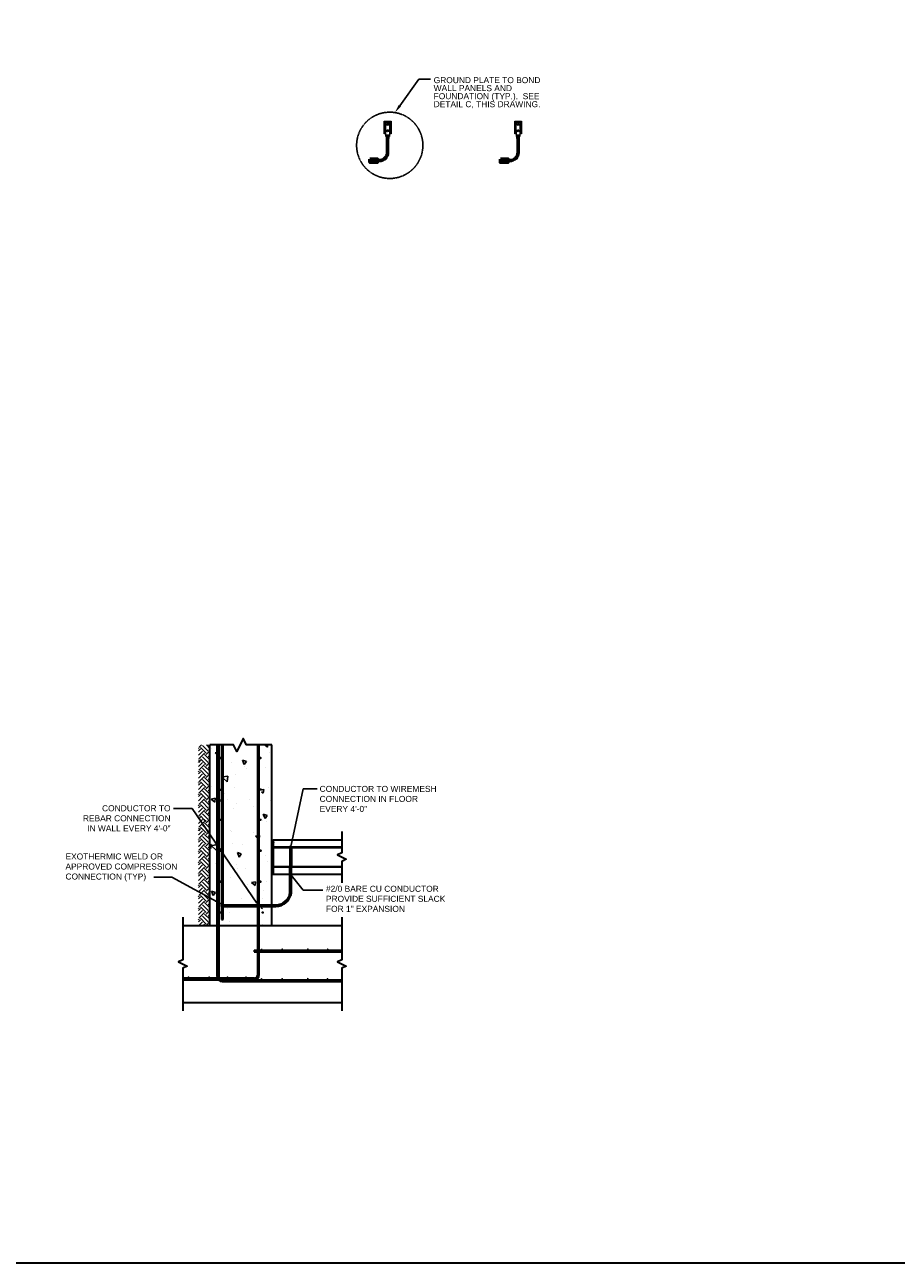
# Model space of a CAD drawing. Header units: inches. Extents: x 302 to 12790, y 497 to 13325.
# Tile 14 of 30: x 3345 to 4651, y 5907 to 7761. Entities that reach past the tile are written whole.
import ezdxf
from ezdxf import colors
from ezdxf.entities.mleader import LeaderData, LeaderLine
from ezdxf.math import Vec2, Vec3

# ---------------------------------------------------------------- set-up
doc = ezdxf.new("R2010")
doc.units = ezdxf.units.IN
doc.header["$MEASUREMENT"] = 0
doc.linetypes.add('DASHED2', pattern=[0.375, 0.25, -0.125])
for name, color, linetype, lineweight in [('E-ANNO-TEXT', 7, 'Continuous', 25), ('E-DETL-JOINT', 253, 'Continuous', 35), ('E-GND-GES', 92, 'Continuous', 60), ('E-LPS-COND', 92, 'Continuous', 60)]:
    doc.layers.add(name, color=color, linetype=linetype, lineweight=lineweight)
doc.layers.add('E-DETL-FINE', color=253, linetype='Continuous')
doc.styles.add('Arial8', font='arial.ttf', dxfattribs={"height": 0.125})
doc.styles.get("Standard").update_dxf_attribs({"font": 'arial.ttf'})
doc.dimstyles.new('3-16to1Dim8', dxfattribs={"dimtxt": 12, "dimasz": 0.0625, "dimexe": 0.0625, "dimexo": 0.0625, "dimgap": 0.03125, "dimtad": 1, "dimdec": 4, "dimlfac": 64, "dimzin": 3, "dimdsep": 46, "dimlunit": 4, "dimtxsty": 'Arial8', "dimcen": 0.09375, "dimclrd": 256, "dimclrt": 256, "dimadec": 0, "dimazin": 1, "dimtfac": 1, "dimtdec": 4, "dimtofl": 0, "dimtmove": 0, "dimatfit": 3, "dimfxl": 1, "dimfrac": 1, "dimtolj": 1, "dimtzin": 0, "dimlwd": -1, "dimarcsym": 0})

# ---------------------------------------------------------------- blocks, each defined once
blk = doc.blocks.new('*X13')
at = {"color": 0}
for p, q in [((420.9, 471.8), (415.3, 477.5)), ((417.6, 468.5), (415.3, 470.8)), ((415.3, 468.3), (415.4, 468.5)), ((421.4, 460.2), (415.4, 466.2)), ((417.6, 466.2), (426.5, 475.1)), ((420.9, 462.9), (429.8, 471.8)), ((424.3, 475.1), (421.1, 478.2)), ((424.3, 477.3), (425.2, 478.2)), ((424.9, 460.2), (433.1, 468.5)), ((435.3, 468.5), (426.5, 477.3)), ((432.5, 460.2), (429.8, 462.9)), ((438.6, 471.8), (432.2, 478.2)), ((439.1, 460.2), (433.1, 466.2)), ((435.3, 466.2), (444.2, 475.1)), ((438.6, 462.9), (447.5, 471.8)), ((441.9, 475.1), (438.8, 478.2)), ((441.9, 477.3), (442.9, 478.2)), ((442.6, 460.2), (450.8, 468.5)), ((453, 468.5), (444.2, 477.3)), ((450.2, 460.2), (447.5, 462.9)), ((456.3, 471.8), (449.8, 478.2)), ((456.8, 460.2), (450.8, 466.2)), ((453, 466.2), (461.8, 475.1)), ((456.3, 462.9), (465.1, 471.8)), ((459.6, 475.1), (456.5, 478.2)), ((459.6, 477.3), (460.6, 478.2)), ((460.2, 460.2), (468.5, 468.5)), ((470.7, 468.5), (461.8, 477.3)), ((467.8, 460.2), (465.1, 462.9)), ((474, 471.8), (467.5, 478.2)), ((474.5, 460.2), (468.5, 466.2)), ((470.7, 466.2), (479.5, 475.1)), ((474, 462.9), (482.8, 471.8)), ((477.3, 475.1), (474.1, 478.2)), ((477.3, 477.3), (478.2, 478.2)), ((477.9, 460.2), (486.1, 468.5)), ((488.3, 468.5), (479.5, 477.3)), ((485.5, 460.2), (482.8, 462.9)), ((491.7, 471.8), (485.2, 478.2)), ((492.1, 460.2), (486.1, 466.2)), ((488.3, 466.2), (497.2, 475.1)), ((491.7, 462.9), (500.5, 471.8)), ((495, 475.1), (491.8, 478.2)), ((495, 477.3), (495.9, 478.2)), ((495.6, 460.2), (503.8, 468.5)), ((506, 468.5), (497.2, 477.3)), ((503.2, 460.2), (500.5, 462.9)), ((509.3, 471.8), (502.9, 478.2)), ((509.8, 460.2), (503.8, 466.2)), ((506, 466.2), (514.9, 475.1)), ((509.3, 462.9), (518.2, 471.8)), ((512.7, 475.1), (509.5, 478.2)), ((512.7, 477.3), (513.6, 478.2)), ((513.3, 460.2), (521.5, 468.5)), ((523.7, 468.5), (514.9, 477.3)), ((520.9, 460.2), (518.2, 462.9)), ((527, 471.8), (520.5, 478.2)), ((527.5, 460.2), (521.5, 466.2)), ((523.7, 466.2), (531.4, 474)), ((527, 462.9), (531.4, 467.4)), ((530.3, 475.1), (527.2, 478.2)), ((530.3, 477.3), (531.3, 478.2)), ((531.4, 474), (532.5, 475.1)), ((531.4, 467.4), (535.9, 471.8)), ((531.4, 460.7), (539.2, 468.5)), ((541.4, 468.5), (532.5, 477.3)), ((538.5, 460.2), (535.9, 462.9)), ((544.7, 471.8), (538.2, 478.2)), ((545.2, 460.2), (539.2, 466.2)), ((541.4, 466.2), (550.2, 475.1)), ((544.7, 462.9), (553.5, 471.8)), ((548, 475.1), (544.9, 478.2)), ((548, 477.3), (549, 478.2)), ((548.6, 460.2), (556.8, 468.5)), ((559.1, 468.5), (550.2, 477.3)), ((556.2, 460.2), (553.5, 462.9)), ((562.4, 471.8), (555.9, 478.2)), ((562.9, 460.2), (556.8, 466.2)), ((559.1, 466.2), (567.9, 475.1)), ((562.4, 462.9), (571.2, 471.8)), ((565.7, 475.1), (562.5, 478.2)), ((565.7, 477.3), (566.6, 478.2)), ((566.3, 460.2), (574.5, 468.5)), ((576.7, 468.5), (567.9, 477.3)), ((573.9, 460.2), (571.2, 462.9)), ((579.4, 472.4), (573.6, 478.2)), ((579.4, 461.3), (574.5, 466.2)), ((576.7, 466.2), (579.4, 469)), ((579.4, 469), (585.6, 475.1)), ((580, 471.8), (579.4, 472.4)), ((580, 462.9), (588.9, 471.8)), ((583.4, 475.1), (580.2, 478.2)), ((583.4, 477.3), (584.3, 478.2)), ((584, 460.2), (592.2, 468.5)), ((594.4, 468.5), (585.6, 477.3)), ((591.6, 460.2), (588.9, 462.9)), ((597.7, 471.8), (591.3, 478.2)), ((598.2, 460.2), (592.2, 466.2)), ((594.4, 466.2), (603.3, 475.1)), ((597.7, 462.9), (606.6, 471.8)), ((601, 475.1), (597.9, 478.2)), ((601, 477.3), (602, 478.2)), ((601.7, 460.2), (609.9, 468.5)), ((612.1, 468.5), (603.3, 477.3)), ((609.3, 460.2), (606.6, 462.9)), ((615.4, 471.8), (608.9, 478.2)), ((615.9, 460.2), (609.9, 466.2)), ((612.1, 466.2), (620.9, 475.1)), ((615.4, 462.9), (624.2, 471.8)), ((618.7, 475.1), (615.6, 478.2)), ((618.7, 477.3), (619.7, 478.2)), ((619.3, 460.2), (627.6, 468.5)), ((629.8, 468.5), (620.9, 477.3)), ((626.9, 460.2), (624.2, 462.9)), ((633.1, 471.8), (626.6, 478.2)), ((633.6, 460.2), (627.6, 466.2)), ((629.8, 466.2), (638.6, 475.1)), ((633.1, 462.9), (641.9, 471.8)), ((636.4, 475.1), (633.2, 478.2)), ((636.4, 477.3), (637.3, 478.2)), ((637, 460.2), (645.2, 468.5)), ((647.4, 468.5), (638.6, 477.3)), ((644.6, 460.2), (641.9, 462.9)), ((650.8, 471.8), (644.3, 478.2)), ((651.2, 460.2), (645.2, 466.2)), ((647.4, 466.2), (656.3, 475.1)), ((650.8, 462.9), (659.6, 471.8)), ((654.1, 475.1), (650.9, 478.2)), ((654.1, 477.3), (655, 478.2)), ((654.7, 460.2), (662.9, 468.5)), ((665.1, 468.5), (656.3, 477.3)), ((662.3, 460.2), (659.6, 462.9)), ((668.4, 471.8), (662, 478.2)), ((668.9, 460.2), (662.9, 466.2)), ((665.1, 466.2), (674, 475.1)), ((668.4, 462.9), (677.3, 471.8)), ((671.8, 475.1), (668.6, 478.2)), ((671.8, 477.3), (672.7, 478.2)), ((672.4, 460.2), (680.6, 468.5)), ((682.8, 468.5), (674, 477.3)), ((680, 460.2), (677.3, 462.9)), ((686.1, 471.8), (679.6, 478.2)), ((686.6, 460.2), (680.6, 466.2)), ((682.8, 466.2), (691.6, 475.1)), ((686.1, 462.9), (695, 471.8)), ((689.4, 475.1), (686.3, 478.2)), ((689.4, 477.3), (690.4, 478.2)), ((690.1, 460.2), (695.6, 465.8)), ((695.6, 473.3), (691.6, 477.3)), ((695.6, 462.3), (695, 462.9)), ((531, 460.2), (531.4, 460.7)), ((580.5, 460.2), (579.4, 461.3))]:
    blk.add_line(p, q, dxfattribs=at)
blk = doc.blocks.new('*X17')
at = {"color": 0}
for p, q in [((426.9, -46.2), (434.7, -38.1)), ((430.4, -37.7), (431.6, -36.2)), ((430.4, -37.7), (436.3, -38.2)), ((435.8, -47.6), (434.7, -38.1)), ((436.3, -38.2), (436, -36.2)), ((457.7, -37), (457.7, -37)), ((492.3, -36.5), (492.3, -36.5)), ((502.1, -43.9), (506.9, -38.2)), ((508.1, -44.4), (506.9, -38.2)), ((586, -38.2), (586, -38.2)), ((354.4, -51.6), (354.4, -51.6)), ((357.1, -41.3), (364.1, -38.6)), ((357.1, -41.3), (362.1, -44.6)), ((362.1, -44.6), (364.1, -38.6)), ((375.6, -56.6), (375.6, -56.6)), ((406.4, -44.1), (406.4, -44.1)), ((425.3, -51.9), (425.3, -51.9)), ((426.9, -46.2), (435.8, -47.6)), ((434, -46.5), (434, -46.5)), ((463.2, -47), (463.2, -47)), ((500.8, -49.3), (507.8, -46.6)), ((500.8, -49.3), (505.1, -52.2)), ((502.1, -43.9), (508.1, -44.4)), ((506, -52.2), (507.8, -46.6)), ((526.4, -38.6), (526.4, -38.6)), ((533.6, -62.8), (539.9, -56.2)), ((542.5, -64.1), (541.6, -56.2)), ((559, -56.4), (559, -56.4)), ((573.8, -50.2), (578.6, -44.5)), ((573.8, -50.2), (579.8, -50.7)), ((574.6, -48.5), (574.6, -48.5)), ((579.8, -50.7), (578.6, -44.5)), ((317.3, -66.6), (317.3, -66.6)), ((331.5, -66.6), (331.5, -66.6)), ((337.1, -63.5), (337.1, -63.5)), ((384.9, -68.9), (384.9, -68.9)), ((438.2, -71.1), (438.2, -71.1)), ((456.5, -70.3), (456.5, -70.3)), ((457.9, -68.5), (457.9, -68.5)), ((491.6, -73.4), (491.6, -73.4)), ((507, -63.9), (507, -63.9)), ((516.2, -58.5), (516.2, -58.5)), ((525.1, -74.8), (525.1, -74.8)), ((533.6, -62.8), (542.5, -64.1)), ((545, -75.6), (545, -75.6)), ((563, -69.8), (563, -69.8)), ((341.3, -88.5), (341.3, -88.5)), ((353.2, -84.9), (353.2, -84.9)), ((374, -94.7), (374, -94.7)), ((399, -91.4), (399, -91.4)), ((399.6, -78.5), (399.6, -78.5)), ((405.2, -77.4), (405.2, -77.4)), ((416.8, -81.5), (423.8, -78.9)), ((416.8, -81.5), (421.8, -84.9)), ((421.8, -84.9), (423.8, -78.9)), ((436.9, -86.4), (436.9, -86.4)), ((500, -78.1), (500, -78.1)), ((554.4, -93.5), (554.4, -93.5)), ((557.7, -89.7), (557.7, -89.7)), ((560.5, -89.6), (567.5, -86.9)), ((560.5, -89.6), (565.5, -92.9)), ((565.5, -92.9), (567.5, -86.9)), ((310.8, -103), (310.8, -103)), ((336.9, -112.2), (339.8, -111.1)), ((339.4, -112.2), (339.8, -111.1)), ((372.5, -106.6), (377.3, -100.9)), ((372.5, -106.6), (378.5, -107.1)), ((378.5, -107.1), (377.3, -100.9)), ((404, -110.7), (404, -110.7)), ((444.2, -112.9), (449.1, -107.1)), ((444.2, -112.9), (450.2, -113.4)), ((450.2, -113.4), (449.1, -107.1)), ((455.3, -103.6), (455.3, -103.6)), ((496.1, -103.5), (496.1, -103.5)), ((505.8, -97.2), (505.8, -97.2)), ((536.6, -109.2), (536.6, -109.2)), ((312, -117.7), (312, -117.7)), ((333.1, -131.2), (333.1, -131.2)), ((336.3, -116.2), (337.8, -117.1)), ((337.8, -117.1), (338.1, -116.2)), ((352, -118.2), (352, -118.2)), ((365.4, -120), (365.4, -120)), ((372.7, -130.8), (372.7, -130.8)), ((379.5, -123.5), (379.5, -123.5)), ((410.6, -125.8), (410.6, -125.8)), ((418.8, -122.2), (418.8, -122.2)), ((472.2, -124.5), (472.2, -124.5)), ((473.7, -117.5), (473.7, -117.5)), ((476.5, -121.8), (483.5, -119.1)), ((476.5, -121.8), (481.5, -125.2)), ((481.5, -125.2), (483.5, -119.1)), ((504.6, -130.5), (504.6, -130.5)), ((516, -119.1), (518.4, -116.2)), ((516, -119.1), (521.9, -119.7)), ((521.9, -119.7), (521.3, -116.2)), ((525.5, -126.7), (525.5, -126.7)), ((556.5, -123), (556.5, -123)), ((578.9, -129), (578.9, -129)), ((587.7, -125.4), (590.9, -121.6)), ((587.7, -125.4), (590.9, -125.7))]:
    blk.add_line(p, q, dxfattribs=at)
blk = doc.blocks.new('*X14')
at = {"color": 0}
for p, q in [((1021.4, 438), (1025.2, 441.9)), ((1021.4, 439.8), (1023.5, 441.9)), ((1021.4, 441.6), (1021.7, 441.9)), ((1021.4, 436.2), (1025.4, 440.2)), ((1021.4, 434.5), (1025.4, 438.5)), ((1021.4, 432.7), (1025.4, 436.7)), ((1021.4, 430.9), (1025.4, 434.9)), ((1021.4, 429.2), (1025.4, 433.2)), ((1021.4, 427.4), (1025.4, 431.4)), ((1021.4, 425.6), (1025.4, 429.6)), ((1021.4, 423.9), (1025.4, 427.9)), ((1021.4, 422.1), (1025.4, 426.1)), ((1021.4, 420.3), (1025.4, 424.3)), ((1021.4, 418.6), (1025.4, 422.6)), ((1021.4, 416.8), (1025.4, 420.8)), ((1021.4, 415), (1025.4, 419)), ((1021.4, 413.3), (1025.4, 417.3)), ((1021.4, 411.5), (1025.4, 415.5)), ((1021.4, 409.7), (1025.4, 413.7)), ((1021.4, 408), (1025.4, 412)), ((1021.4, 406.2), (1025.4, 410.2)), ((1021.4, 404.4), (1025.4, 408.4)), ((1021.4, 402.7), (1025.4, 406.7)), ((1021.4, 400.9), (1025.4, 404.9)), ((1021.4, 399.1), (1025.4, 403.1)), ((1021.4, 397.4), (1025.4, 401.4)), ((1021.4, 395.6), (1025.4, 399.6)), ((1021.4, 393.8), (1025.4, 397.8)), ((1021.4, 392.1), (1025.4, 396.1)), ((1021.4, 390.3), (1025.4, 394.3)), ((1021.4, 388.5), (1025.4, 392.5)), ((1021.4, 386.8), (1025.4, 390.8)), ((1021.4, 385), (1025.4, 389)), ((1021.4, 383.2), (1025.4, 387.2)), ((1021.4, 381.4), (1025.4, 385.4)), ((1021.4, 379.7), (1025.4, 383.7)), ((1021.4, 377.9), (1025.4, 381.9)), ((1021.4, 376.1), (1025.4, 380.1)), ((1021.4, 374.4), (1025.4, 378.4)), ((1021.4, 372.6), (1025.4, 376.6)), ((1021.4, 370.8), (1025.4, 374.8)), ((1022.2, 369.9), (1025.4, 373.1)), ((1023.9, 369.9), (1025.4, 371.3))]:
    blk.add_line(p, q, dxfattribs=at)
blk = doc.blocks.new('*X15')
at = {"color": 0}
for p, q in [((1021.4, 444.2), (1021.5, 444.2)), ((1021.4, 443.8), (1021.5, 443.8)), ((1021.5, 444.5), (1021.8, 444.5)), ((1021.5, 444), (1021.8, 444)), ((1021.5, 443.5), (1021.8, 443.5)), ((1021.5, 443.2), (1021.5, 443.2)), ((1021.6, 443), (1021.8, 443)), ((1021.7, 445), (1021.8, 445)), ((1021.8, 444.8), (1022, 444.8)), ((1021.8, 444.2), (1022, 444.2)), ((1021.8, 443.8), (1022, 443.8)), ((1021.8, 443.2), (1022, 443.2)), ((1021.8, 442.8), (1022, 442.8)), ((1021.9, 445.2), (1022, 445.2)), ((1022, 445), (1022.2, 445)), ((1022, 444.5), (1022.2, 444.5)), ((1022, 444), (1022.2, 444)), ((1022, 443.5), (1022.2, 443.5)), ((1022, 443), (1022.2, 443)), ((1022, 442.5), (1022.2, 442.5)), ((1022.2, 445.5), (1022.2, 445.5)), ((1022.2, 445.2), (1022.5, 445.2)), ((1022.2, 444.8), (1022.5, 444.8)), ((1022.2, 444.2), (1022.5, 444.2)), ((1022.2, 443.8), (1022.5, 443.8)), ((1022.2, 443.2), (1022.5, 443.2)), ((1022.2, 442.8), (1022.5, 442.8)), ((1022.2, 442.2), (1022.5, 442.2)), ((1022.5, 445.5), (1022.8, 445.5)), ((1022.5, 445), (1022.8, 445)), ((1022.5, 444.5), (1022.8, 444.5)), ((1022.5, 444), (1022.8, 444)), ((1022.5, 443.5), (1022.8, 443.5)), ((1022.5, 443), (1022.8, 443)), ((1022.5, 442.5), (1022.8, 442.5)), ((1022.6, 442), (1022.8, 442)), ((1022.8, 445.8), (1023, 445.8)), ((1022.8, 445.2), (1023, 445.2)), ((1022.8, 444.8), (1023, 444.8)), ((1022.8, 444.2), (1023, 444.2)), ((1022.8, 443.8), (1023, 443.8)), ((1022.8, 443.2), (1023, 443.2)), ((1022.8, 442.8), (1023, 442.8)), ((1022.8, 442.2), (1023, 442.2)), ((1023, 445.5), (1023.2, 445.5)), ((1023, 445), (1023.2, 445)), ((1023, 444.5), (1023.2, 444.5)), ((1023, 444), (1023.2, 444)), ((1023, 443.5), (1023.2, 443.5)), ((1023, 443), (1023.2, 443)), ((1023, 442.5), (1023.2, 442.5)), ((1023, 442), (1023.2, 442)), ((1023.2, 445.8), (1023.5, 445.8)), ((1023.2, 445.2), (1023.5, 445.2)), ((1023.2, 444.8), (1023.5, 444.8)), ((1023.2, 444.2), (1023.5, 444.2)), ((1023.2, 443.8), (1023.5, 443.8)), ((1023.2, 443.2), (1023.5, 443.2)), ((1023.2, 442.8), (1023.5, 442.8)), ((1023.2, 442.2), (1023.5, 442.2)), ((1023.5, 445.5), (1023.8, 445.5)), ((1023.5, 445), (1023.8, 445)), ((1023.5, 444.5), (1023.8, 444.5)), ((1023.5, 444), (1023.8, 444)), ((1023.5, 443.5), (1023.8, 443.5)), ((1023.5, 443), (1023.8, 443)), ((1023.5, 442.5), (1023.8, 442.5)), ((1023.5, 442), (1023.8, 442)), ((1023.8, 445.8), (1024, 445.8)), ((1023.8, 445.2), (1024, 445.2)), ((1023.8, 444.8), (1024, 444.8)), ((1023.8, 444.2), (1024, 444.2)), ((1023.8, 443.8), (1024, 443.8)), ((1023.8, 443.2), (1024, 443.2)), ((1023.8, 442.8), (1024, 442.8)), ((1023.8, 442.2), (1024, 442.2)), ((1024, 445.5), (1024.2, 445.5)), ((1024, 445), (1024.2, 445)), ((1024, 444.5), (1024.2, 444.5)), ((1024, 444), (1024.2, 444)), ((1024, 443.5), (1024.2, 443.5)), ((1024, 443), (1024.2, 443)), ((1024, 442.5), (1024.2, 442.5)), ((1024, 442), (1024.1, 442)), ((1024.2, 445.2), (1024.5, 445.2)), ((1024.2, 444.8), (1024.5, 444.8)), ((1024.2, 444.2), (1024.5, 444.2)), ((1024.2, 443.8), (1024.5, 443.8)), ((1024.2, 443.2), (1024.5, 443.2)), ((1024.2, 442.8), (1024.5, 442.8)), ((1024.2, 442.2), (1024.5, 442.2)), ((1024.5, 445.5), (1024.5, 445.5)), ((1024.5, 445), (1024.8, 445)), ((1024.5, 444.5), (1024.8, 444.5)), ((1024.5, 444), (1024.8, 444)), ((1024.5, 443.5), (1024.8, 443.5)), ((1024.5, 443), (1024.8, 443)), ((1024.5, 442.5), (1024.8, 442.5)), ((1024.8, 445.2), (1024.8, 445.2)), ((1024.8, 444.8), (1025, 444.8)), ((1024.8, 444.2), (1025, 444.2)), ((1024.8, 443.8), (1025, 443.8)), ((1024.8, 443.2), (1025, 443.2)), ((1024.8, 442.8), (1025, 442.8)), ((1025, 445), (1025, 445)), ((1025, 444.5), (1025.2, 444.5)), ((1025, 444), (1025.2, 444)), ((1025, 443.5), (1025.2, 443.5)), ((1025, 443), (1025.2, 443)), ((1025.2, 444.2), (1025.3, 444.2)), ((1025.2, 443.8), (1025.4, 443.8)), ((1025.2, 443.2), (1025.3, 443.2))]:
    blk.add_line(p, q, dxfattribs=at)
blk = doc.blocks.new('*X16')
at = {"color": 0}
for p, q in [((1021.40625, 449.6875), (1021.40625, 449.6875)), ((1021.40625, 449.0625), (1021.40625, 449.0625)), ((1021.40625, 448.4375), (1021.40625, 448.4375)), ((1021.40625, 447.8125), (1021.40625, 447.8125)), ((1021.40625, 447.1875), (1021.40625, 447.1875)), ((1021.40625, 446.5625), (1021.40625, 446.5625)), ((1021.40625, 445.9375), (1021.40625, 445.9375)), ((1021.40625, 445.3125), (1021.40625, 445.3125)), ((1021.40625, 444.6875), (1021.40625, 444.6875)), ((1021.5625, 449.375), (1021.5625, 449.375)), ((1021.5625, 448.75), (1021.5625, 448.75)), ((1021.5625, 448.125), (1021.5625, 448.125)), ((1021.5625, 447.5), (1021.5625, 447.5)), ((1021.5625, 446.875), (1021.5625, 446.875)), ((1021.5625, 446.25), (1021.5625, 446.25)), ((1021.5625, 445.625), (1021.5625, 445.625)), ((1021.5625, 445), (1021.5625, 445)), ((1021.71875, 449.6875), (1021.71875, 449.6875)), ((1021.71875, 449.0625), (1021.71875, 449.0625)), ((1021.71875, 448.4375), (1021.71875, 448.4375)), ((1021.71875, 447.8125), (1021.71875, 447.8125)), ((1021.71875, 447.1875), (1021.71875, 447.1875)), ((1021.71875, 446.5625), (1021.71875, 446.5625)), ((1021.71875, 445.9375), (1021.71875, 445.9375)), ((1021.71875, 445.3125), (1021.71875, 445.3125)), ((1021.875, 449.375), (1021.875, 449.375)), ((1021.875, 448.75), (1021.875, 448.75)), ((1021.875, 448.125), (1021.875, 448.125)), ((1021.875, 447.5), (1021.875, 447.5)), ((1021.875, 446.875), (1021.875, 446.875)), ((1021.875, 446.25), (1021.875, 446.25)), ((1021.875, 445.625), (1021.875, 445.625)), ((1022.03125, 449.0625), (1022.03125, 449.0625)), ((1022.03125, 448.4375), (1022.03125, 448.4375)), ((1022.03125, 447.8125), (1022.03125, 447.8125)), ((1022.03125, 447.1875), (1022.03125, 447.1875)), ((1022.03125, 446.5625), (1022.03125, 446.5625)), ((1022.03125, 445.9375), (1022.03125, 445.9375)), ((1022.1875, 449.375), (1022.1875, 449.375)), ((1022.1875, 448.75), (1022.1875, 448.75)), ((1022.1875, 448.125), (1022.1875, 448.125)), ((1022.1875, 447.5), (1022.1875, 447.5)), ((1022.1875, 446.875), (1022.1875, 446.875)), ((1022.1875, 446.25), (1022.1875, 446.25)), ((1022.1875, 445.625), (1022.1875, 445.625)), ((1022.34375, 449.0625), (1022.34375, 449.0625)), ((1022.34375, 448.4375), (1022.34375, 448.4375)), ((1022.34375, 447.8125), (1022.34375, 447.8125)), ((1022.34375, 447.1875), (1022.34375, 447.1875)), ((1022.34375, 446.5625), (1022.34375, 446.5625)), ((1022.34375, 445.9375), (1022.34375, 445.9375)), ((1022.5, 449.375), (1022.5, 449.375)), ((1022.5, 448.75), (1022.5, 448.75)), ((1022.5, 448.125), (1022.5, 448.125)), ((1022.5, 447.5), (1022.5, 447.5)), ((1022.5, 446.875), (1022.5, 446.875)), ((1022.5, 446.25), (1022.5, 446.25)), ((1022.65625, 449.0625), (1022.65625, 449.0625)), ((1022.65625, 448.4375), (1022.65625, 448.4375)), ((1022.65625, 447.8125), (1022.65625, 447.8125)), ((1022.65625, 447.1875), (1022.65625, 447.1875)), ((1022.65625, 446.5625), (1022.65625, 446.5625)), ((1022.65625, 445.9375), (1022.65625, 445.9375)), ((1022.8125, 449.375), (1022.8125, 449.375)), ((1022.8125, 448.75), (1022.8125, 448.75)), ((1022.8125, 448.125), (1022.8125, 448.125)), ((1022.8125, 447.5), (1022.8125, 447.5)), ((1022.8125, 446.875), (1022.8125, 446.875)), ((1022.8125, 446.25), (1022.8125, 446.25)), ((1022.96875, 449.0625), (1022.96875, 449.0625)), ((1022.96875, 448.4375), (1022.96875, 448.4375)), ((1022.96875, 447.8125), (1022.96875, 447.8125)), ((1022.96875, 447.1875), (1022.96875, 447.1875)), ((1022.96875, 446.5625), (1022.96875, 446.5625)), ((1022.96875, 445.9375), (1022.96875, 445.9375)), ((1023.125, 449.375), (1023.125, 449.375)), ((1023.125, 448.75), (1023.125, 448.75)), ((1023.125, 448.125), (1023.125, 448.125)), ((1023.125, 447.5), (1023.125, 447.5)), ((1023.125, 446.875), (1023.125, 446.875)), ((1023.125, 446.25), (1023.125, 446.25)), ((1023.28125, 449.0625), (1023.28125, 449.0625)), ((1023.28125, 448.4375), (1023.28125, 448.4375)), ((1023.28125, 447.8125), (1023.28125, 447.8125)), ((1023.28125, 447.1875), (1023.28125, 447.1875)), ((1023.28125, 446.5625), (1023.28125, 446.5625)), ((1023.28125, 445.9375), (1023.28125, 445.9375)), ((1023.4375, 448.75), (1023.4375, 448.75)), ((1023.4375, 448.125), (1023.4375, 448.125)), ((1023.4375, 447.5), (1023.4375, 447.5)), ((1023.4375, 446.875), (1023.4375, 446.875)), ((1023.4375, 446.25), (1023.4375, 446.25)), ((1023.59375, 449.0625), (1023.59375, 449.0625)), ((1023.59375, 448.4375), (1023.59375, 448.4375)), ((1023.59375, 447.8125), (1023.59375, 447.8125)), ((1023.59375, 447.1875), (1023.59375, 447.1875)), ((1023.59375, 446.5625), (1023.59375, 446.5625)), ((1023.59375, 445.9375), (1023.59375, 445.9375)), ((1023.75, 449.375), (1023.75, 449.375)), ((1023.75, 448.75), (1023.75, 448.75)), ((1023.75, 448.125), (1023.75, 448.125)), ((1023.75, 447.5), (1023.75, 447.5)), ((1023.75, 446.875), (1023.75, 446.875)), ((1023.75, 446.25), (1023.75, 446.25)), ((1023.90625, 449.0625), (1023.90625, 449.0625)), ((1023.90625, 448.4375), (1023.90625, 448.4375)), ((1023.90625, 447.8125), (1023.90625, 447.8125)), ((1023.90625, 447.1875), (1023.90625, 447.1875)), ((1023.90625, 446.5625), (1023.90625, 446.5625)), ((1023.90625, 445.9375), (1023.90625, 445.9375)), ((1024.0625, 449.375), (1024.0625, 449.375)), ((1024.0625, 448.75), (1024.0625, 448.75)), ((1024.0625, 448.125), (1024.0625, 448.125)), ((1024.0625, 447.5), (1024.0625, 447.5)), ((1024.0625, 446.875), (1024.0625, 446.875)), ((1024.0625, 446.25), (1024.0625, 446.25)), ((1024.21875, 449.0625), (1024.21875, 449.0625)), ((1024.21875, 448.4375), (1024.21875, 448.4375)), ((1024.21875, 447.8125), (1024.21875, 447.8125)), ((1024.21875, 447.1875), (1024.21875, 447.1875)), ((1024.21875, 446.5625), (1024.21875, 446.5625)), ((1024.21875, 445.9375), (1024.21875, 445.9375)), ((1024.375, 449.375), (1024.375, 449.375)), ((1024.375, 448.75), (1024.375, 448.75)), ((1024.375, 448.125), (1024.375, 448.125)), ((1024.375, 447.5), (1024.375, 447.5)), ((1024.375, 446.875), (1024.375, 446.875)), ((1024.375, 446.25), (1024.375, 446.25)), ((1024.375, 445.625), (1024.375, 445.625)), ((1024.53125, 449.0625), (1024.53125, 449.0625)), ((1024.53125, 448.4375), (1024.53125, 448.4375)), ((1024.53125, 447.8125), (1024.53125, 447.8125)), ((1024.53125, 447.1875), (1024.53125, 447.1875)), ((1024.53125, 446.5625), (1024.53125, 446.5625)), ((1024.53125, 445.9375), (1024.53125, 445.9375)), ((1024.6875, 449.375), (1024.6875, 449.375)), ((1024.6875, 448.75), (1024.6875, 448.75)), ((1024.6875, 448.125), (1024.6875, 448.125)), ((1024.6875, 447.5), (1024.6875, 447.5)), ((1024.6875, 446.875), (1024.6875, 446.875)), ((1024.6875, 446.25), (1024.6875, 446.25)), ((1024.6875, 445.625), (1024.6875, 445.625)), ((1024.84375, 449.0625), (1024.84375, 449.0625)), ((1024.84375, 448.4375), (1024.84375, 448.4375)), ((1024.84375, 447.8125), (1024.84375, 447.8125)), ((1024.84375, 447.1875), (1024.84375, 447.1875)), ((1024.84375, 446.5625), (1024.84375, 446.5625)), ((1024.84375, 445.9375), (1024.84375, 445.9375)), ((1024.84375, 445.3125), (1024.84375, 445.3125)), ((1025, 449.375), (1025, 449.375)), ((1025, 448.75), (1025, 448.75)), ((1025, 448.125), (1025, 448.125)), ((1025, 447.5), (1025, 447.5)), ((1025, 446.875), (1025, 446.875)), ((1025, 446.25), (1025, 446.25)), ((1025, 445.625), (1025, 445.625)), ((1025.15625, 449.6875), (1025.15625, 449.6875)), ((1025.15625, 449.0625), (1025.15625, 449.0625)), ((1025.15625, 448.4375), (1025.15625, 448.4375)), ((1025.15625, 447.8125), (1025.15625, 447.8125)), ((1025.15625, 447.1875), (1025.15625, 447.1875)), ((1025.15625, 446.5625), (1025.15625, 446.5625)), ((1025.15625, 445.9375), (1025.15625, 445.9375)), ((1025.15625, 445.3125), (1025.15625, 445.3125)), ((1025.3125, 449.375), (1025.3125, 449.375)), ((1025.3125, 448.75), (1025.3125, 448.75)), ((1025.3125, 448.125), (1025.3125, 448.125)), ((1025.3125, 447.5), (1025.3125, 447.5)), ((1025.3125, 446.875), (1025.3125, 446.875)), ((1025.3125, 446.25), (1025.3125, 446.25)), ((1025.3125, 445.625), (1025.3125, 445.625)), ((1025.3125, 445), (1025.3125, 445))]:
    blk.add_line(p, q, dxfattribs=at)

msp = doc.modelspace()

# ---------------------------------------------------------------- hatches: boundary and pattern name
at = {"layer": 'E-GND-GES', "lineweight": 20}
h = msp.add_hatch(color=8, dxfattribs=at)
h.dxf.hatch_style = 1
h.paths.add_polyline_path([(3891.55103, 7615.00106), (3891.59346, 7598.07927), (3894.09336, 7598.07005), (3894.09336, 7617.02785), (3883.70566, 7617.02785), (3883.70566, 7598.07005), (3886.18458, 7598.07005), (3886.14213, 7615.00106)])
h = msp.add_hatch(color=8, dxfattribs=at)
h.dxf.hatch_style = 1
h.paths.add_polyline_path([(3890.46201, 7612.15172, 1), (3887.33701, 7612.15172, 1)])
h.paths.add_polyline_path([(3890.46201, 7602.67282, 1), (3887.33701, 7602.67282, 1)])
h = msp.add_hatch(color=8, dxfattribs=at)
h.dxf.hatch_style = 1
h.paths.add_polyline_path([(4079.28653, 7598.07005), (4081.76545, 7598.07005), (4081.72299, 7615.00106), (4087.1319, 7615.00106), (4087.17437, 7598.06378), (4089.67423, 7598.07005), (4089.67423, 7617.02785), (4079.28653, 7617.02785)])
h = msp.add_hatch(color=8, dxfattribs=at)
h.dxf.hatch_style = 1
h.paths.add_polyline_path([(4082.91788, 7612.15172, 1), (4086.04288, 7612.15172, 1)])
h.paths.add_polyline_path([(4086.04288, 7602.67282, 1), (4082.91788, 7602.67282, 1)])
at = {"layer": 'E-GND-GES', "lineweight": 30}
h = msp.add_hatch(color=8, dxfattribs=at)
h.dxf.hatch_style = 1
h.paths.add_polyline_path([(3888.89951, 7593.89162), (3887.65347, 7593.89162), (3887.65347, 7591.24768), (3888.89951, 7591.24768)])
h.paths.add_polyline_path([(3890.14555, 7593.89162), (3888.89951, 7593.89162), (3888.89951, 7591.24768), (3890.14555, 7591.24768)])
h = msp.add_hatch(color=8, dxfattribs=at)
h.dxf.hatch_style = 1
h.paths.add_polyline_path([(4084.48038, 7593.89162), (4083.23434, 7593.89162), (4083.23434, 7591.24768), (4084.48038, 7591.24768)])
h.paths.add_polyline_path([(4085.72642, 7593.89162), (4084.48038, 7593.89162), (4084.48038, 7591.24768), (4085.72642, 7591.24768)])
at = {"layer": 'E-GND-GES'}
h = msp.add_hatch(color=256, dxfattribs=at)
h.dxf.hatch_style = 1
h.paths.add_polyline_path([(3873.47824, 7560.29573), (3862.37156, 7560.29573), (3867.9249, 7557.91879), (3873.47824, 7557.91879)])
h.paths.add_polyline_path([(3862.37156, 7560.29573), (3862.37156, 7557.91879), (3867.9249, 7557.91879)], flags=17)
h.paths.add_polyline_path([(3867.9249, 7557.91879), (3862.37156, 7557.91879), (3862.37156, 7555.54186), (3873.47824, 7555.54186)])
h.paths.add_polyline_path([(3873.47824, 7557.8571, -0.0151483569), (3867.9249, 7557.91879), (3873.47824, 7555.54186)])
h = msp.add_hatch(color=256, dxfattribs=at)
h.dxf.hatch_style = 1
h.paths.add_polyline_path([(3873.47824, 7557.91879), (3867.9249, 7557.91879), (3873.47824, 7555.54186)])
h = msp.add_hatch(color=256, dxfattribs=at)
h.dxf.hatch_style = 1
h.paths.add_polyline_path([(4069.05911, 7560.29573), (4057.95243, 7560.29573), (4063.50577, 7557.91879), (4069.05911, 7557.91879)])
h.paths.add_polyline_path([(4057.95243, 7560.29573), (4057.95243, 7557.91879), (4063.50577, 7557.91879)], flags=17)
h.paths.add_polyline_path([(4063.50577, 7557.91879), (4057.95243, 7557.91879), (4057.95243, 7555.54186), (4069.05911, 7555.54186)])
h.paths.add_polyline_path([(4069.05911, 7557.8571, -0.0151483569), (4063.50577, 7557.91879), (4069.05911, 7555.54186)])
h = msp.add_hatch(color=256, dxfattribs=at)
h.dxf.hatch_style = 1
h.paths.add_polyline_path([(4069.05911, 7557.91879), (4063.50577, 7557.91879), (4069.05911, 7555.54186)])

# ---------------------------------------------------------------- linework, layer by layer
at = {"layer": 'E-ANNO-TEXT', "linetype": 'DASHED2'}
msp.add_circle((3892.11766, 7580.81813), 49.63554, dxfattribs=at)
at = {"layer": 'E-DETL-JOINT'}
for p, q in [((3622.70442, 6412.54712), (3622.70442, 6682.89549)), ((3633.62947, 6336.09478), (3633.62947, 6682.89549)), ((3636.2009, 6682.89549), (3636.2009, 6335.34074)), ((3640.14407, 6682.89549), (3640.14407, 6421.50097)), ((3642.7155, 6421.50097), (3642.7155, 6682.89549)), ((3693.7536, 6682.89549), (3693.7536, 6375.72639)), ((3696.32503, 6375.72639), (3696.32503, 6682.89549)), ((3715.27585, 6412.54712), (3715.27585, 6682.89549)), ((3715.27585, 6527.7572), (3715.27585, 6604.90005)), ((3715.27585, 6535.63955), (3717.84728, 6535.63955)), ((3717.84728, 6489.35384), (3717.84728, 6540.78241)), ((3717.84728, 6540.78241), (3820.38666, 6540.78241)), ((3717.84728, 6530.25359), (3820.38666, 6530.25359)), ((3717.84728, 6529.37172), (3820.38666, 6529.37172)), ((3717.84728, 6501.07585), (3820.38666, 6501.07585)), ((3717.84728, 6500.19398), (3820.38666, 6500.19398)), ((3715.27585, 6489.35384), (3820.38666, 6489.35384)), ((3715.27585, 6489.35384), (3717.84728, 6489.35384)), ((3640.14407, 6421.50097), (3642.7155, 6421.50097)), ((3582.07777, 6412.54712), (3820.38666, 6412.54712)), ((3688.82503, 6375.72639), (3820.52834, 6375.72639)), ((3688.82503, 6375.72639), (3688.82503, 6373.12583)), ((3688.82503, 6373.12583), (3820.52834, 6373.12583)), ((3693.7536, 6373.12583), (3693.7536, 6337.94129)), ((3696.32503, 6338.69533), (3696.32503, 6373.12583)), ((3688.82503, 6333.76676), (3582.07777, 6333.76676)), ((3628.02532, 6331.19533), (3582.07777, 6331.19533)), ((3582.07777, 6331.19533), (3635.45097, 6331.19533)), ((3666.63299, 6331.19533), (3640.11496, 6331.19533)), ((3640.11496, 6331.19533), (3820.38666, 6331.19533)), ((3641.12947, 6328.59478), (3820.38666, 6328.59478)), ((3582.07777, 6297.33705), (3820.38666, 6297.33705))]:
    msp.add_line(p, q, dxfattribs=at)
for points in [[(3715.27585, 6682.89549), (3677.39065, 6682.89549), (3672.56922, 6692.53835), (3662.92637, 6673.25264), (3658.10494, 6682.89549), (3622.70442, 6682.89549)], [(3820.38666, 6553.47148), (3820.38666, 6521.4967), (3813.95809, 6518.28241), (3826.81523, 6511.85384), (3820.38666, 6508.63955), (3820.38666, 6476.66477)], [(3582.07777, 6425.2362), (3582.07777, 6361.37066), (3575.64919, 6358.15638), (3588.50634, 6351.7278), (3582.07777, 6348.51352), (3582.07777, 6284.64798)], [(3820.38666, 6425.2362), (3820.38666, 6361.37066), (3813.95809, 6358.15638), (3826.81523, 6351.7278), (3820.38666, 6348.51352), (3820.38666, 6284.64798)]]:
    msp.add_lwpolyline(points, dxfattribs=at)
for points, const_width in [([(3638.19285, 6662.47131, 1), (3638.19285, 6664.39988, 1)], 1.92857), ([(3698.31935, 6662.47131, -1), (3698.31935, 6664.39988, -1)], 1.92857), ([(3638.19376, 6614.82491, 1), (3638.19376, 6616.75348, 1)], 1.92857), ([(3698.63153, 6615.2156, -1), (3698.63153, 6617.14417, -1)], 1.92857), ([(3638.19285, 6569.89988, 1), (3638.19285, 6571.82845, 1)], 1.92857), ([(3698.31935, 6569.89988, -1), (3698.31935, 6571.82845, -1)], 1.92857), ([(3638.19285, 6525.54274, -1), (3638.19285, 6523.61417, -1)], 1.92857), ([(3698.58657, 6525.54274, 1), (3698.58657, 6523.61417, 1)], 1.92857), ([(3637.99746, 6479.25702, -1), (3637.99746, 6477.32845, -1)], 1.92857), ([(3698.39118, 6479.25702, 1), (3698.39118, 6477.32845, 1)], 1.92857), ([(3638.01704, 6432.97131, -1), (3638.01704, 6431.04274, -1)], 1.92857), ([(3701.77585, 6432.97131, 1), (3701.77585, 6431.04274, 1)], 1.92857), ([(3699.52913, 6376.84764, 1), (3700.81485, 6376.84764, 1)], 1.28571), ([(3730.38627, 6376.9779, 1), (3731.67199, 6376.9779, 1)], 1.28571), ([(3768.76448, 6377.24122, 1), (3770.05019, 6377.24122, 1)], 1.28571), ([(3798.5115, 6377.0202, 1), (3799.79721, 6377.0202, 1)], 1.28571), ([(3590.0871, 6335.20788, 1), (3591.37281, 6335.20788, 1)], 1.28571), ([(3620.77981, 6335.21787, 1), (3622.06552, 6335.21787, 1)], 1.28571), ([(3648.41195, 6335.21787, 1), (3649.69766, 6335.21787, 1)], 1.28571), ([(3676.04408, 6335.21787, 1), (3677.3298, 6335.21787, 1)], 1.28571), ([(3699.38746, 6332.55947, 1), (3700.67317, 6332.55947, 1)], 1.28571), ([(3730.2446, 6332.68973, 1), (3731.53031, 6332.68973, 1)], 1.28571), ([(3768.6228, 6332.95304, 1), (3769.90852, 6332.95304, 1)], 1.28571), ([(3798.36982, 6332.73203, 1), (3799.65554, 6332.73203, 1)], 1.28571)]:
    msp.add_lwpolyline(points, format="xyb", close=True, dxfattribs=dict(at, const_width=const_width))
msp.add_circle((3716.56156, 6536.92527), 1.28571, dxfattribs=at)
for centre, radius, start, end in [((3716.56156, 6543.24924), 2.78178, 242.4714433, 297.5285567), ((3641.12947, 6336.09478), 7.5, 180, 270), ((3640.75245, 6335.71776), 4.56714, 175.26480595, 265.26480595), ((3688.82503, 6338.69533), 7.5, 270, 0), ((3689.20205, 6338.31831), 4.56714, 265.26480595, 355.26480595)]:
    msp.add_arc(centre, radius, start, end, dxfattribs=at)
at = {"layer": 'E-GND-GES', "lineweight": 30}
for p, q in [((3886.18991, 7595.94533), (3891.59886, 7595.92899)), ((4081.77078, 7595.94533), (4087.17972, 7595.92899))]:
    msp.add_line(p, q, dxfattribs=at)
at = {"layer": 'E-GND-GES'}
for p, q in [((3888.89951, 7593.89162), (3888.89951, 7569.91879)), ((4084.48038, 7593.89162), (4084.48038, 7569.91879)), ((3867.9249, 7557.91879), (3876.89951, 7557.91879)), ((4063.50577, 7557.91879), (4072.48038, 7557.91879)), ((3743.68698, 6529.93637), (3743.68698, 6501.07585)), ((3743.60485, 6499.79785), (3743.60485, 6461.93236)), ((3721.10485, 6442.06333), (3640.14407, 6442.06333))]:
    msp.add_line(p, q, dxfattribs=at)
at = {"layer": 'E-GND-GES', "lineweight": 30}
for points in [[(302.08558, 13324.8183), (12789.78578, 13324.8183), (12789.78578, 5906.85572), (302.08558, 5906.85572)], [(3887.65347, 7593.89162), (3890.14555, 7593.89162), (3890.14555, 7591.24768), (3887.65347, 7591.24768)], [(4083.23434, 7593.89162), (4085.72642, 7593.89162), (4085.72642, 7591.24768), (4083.23434, 7591.24768)]]:
    msp.add_lwpolyline(points, close=True, dxfattribs=at)
at = {"layer": 'E-GND-GES', "lineweight": 20}
for points in [[(3886.18472, 7598.07005), (3883.70566, 7598.07005), (3883.70566, 7617.02785), (3894.09336, 7617.02785), (3894.09336, 7598.07005), (3891.59346, 7598.07927)], [(4081.76569, 7598.07005), (4079.28653, 7598.07005), (4079.28653, 7617.02785), (4089.67423, 7617.02785), (4089.67423, 7598.07005), (4087.17437, 7598.06378)]]:
    msp.add_lwpolyline(points, dxfattribs=at)
for points in [[(3886.14213, 7615.00106), (3891.55103, 7615.00106), (3891.60396, 7593.89162), (3886.19506, 7593.89162)], [(4081.72299, 7615.00106), (4087.1319, 7615.00106), (4087.18483, 7593.89162), (4081.77593, 7593.89162)]]:
    msp.add_lwpolyline(points, close=True, dxfattribs=at)
at = {"layer": 'E-GND-GES', "const_width": 2.89286}
for points in [[(3743.60485, 6528.26174, 1), (3743.60485, 6531.1546, 1)], [(3743.60485, 6499.06383, 1), (3743.60485, 6501.95669, 1)], [(3641.1575, 6440.58222, -1), (3641.1575, 6443.47507, -1)], [(3695.22855, 6440.50086, 1), (3695.22855, 6443.39371, 1)]]:
    msp.add_lwpolyline(points, format="xyb", close=True, dxfattribs=at)
at = {"layer": 'E-GND-GES', "lineweight": 20}
for centre in [(3888.89951, 7612.15172), (3888.89951, 7602.67282), (4084.48038, 7612.15172), (4084.48038, 7602.67282)]:
    msp.add_circle(centre, 1.5625, dxfattribs=at)
at = {"layer": 'E-GND-GES'}
for centre, radius, start, end in [((3876.89951, 7569.91879), 12, 270, 0), ((4072.48038, 7569.91879), 12, 270, 0), ((3720.96895, 6464.89141), 22.82849, 270.34107881, 352.5522988)]:
    msp.add_arc(centre, radius, start, end, dxfattribs=at)
at = {"layer": 'E-LPS-COND'}
for p, q in [((3862.37156, 7560.29573), (3873.47824, 7555.54186)), ((4057.95243, 7560.29573), (4069.05911, 7555.54186))]:
    msp.add_line(p, q, dxfattribs=at)
for points in [[(3862.37156, 7560.29573), (3873.47824, 7560.29573), (3873.47824, 7555.54186), (3862.37156, 7555.54186)], [(4057.95243, 7560.29573), (4069.05911, 7560.29573), (4069.05911, 7555.54186), (4057.95243, 7555.54186)]]:
    msp.add_lwpolyline(points, close=True, dxfattribs=at)

# ---------------------------------------------------------------- block references
at = {"layer": 'E-DETL-FINE', "xscale": 0.9642857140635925, "yscale": 0.9642857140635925, "zscale": 0.9642857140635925, "rotation": 90}
for name, p in [('*X13', (4066.51141, 6012.12033)), ('*X17', (3587.80126, 6113.07122))]:
    msp.add_blockref(name, p, dxfattribs=at)
at = {"layer": 'E-DETL-FINE', "xscale": 0.6428571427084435, "yscale": 0.6428571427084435, "zscale": 0.6428571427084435}
for name in ['*X14', '*X15', '*X16']:
    msp.add_blockref(name, (3058.67408, 6251.58676), dxfattribs=at)

# ---------------------------------------------------------------- texts
at = {"layer": 'E-ANNO-TEXT', "insert": (3957.91373, 7682.93494), "char_height": 9, "attachment_point": 1, "line_spacing_factor": 0.8}
msp.add_mtext_dynamic_manual_height_columns('\\A1;GROUND PLATE TO BOND WALL PANELS AND FOUNDATION (TYP.).  SEE DETAIL C, THIS DRAWING.', width=164.0125204, gutter_width=48, heights=[63.37503], dxfattribs=at)
at = {"layer": 'E-ANNO-TEXT', "char_height": 9}
for s, insert, width, attachment_point in [('CONDUCTOR TO WIREMESH CONNECTION IN FLOOR EVERY 4\'-0"', (3787.05076, 6621.66335), 178.5191793, 1), ('CONDUCTOR TO\\PREBAR CONNECTION IN WALL EVERY 4\'-0"', (3563.70824, 6592.65926), 132.2902275, 3), ('EXOTHERMIC WELD OR APPROVED COMPRESSION\\PCONNECTION (TYP)', (3406.29342, 6520.41335), 172.7724479, 1), ('#2/0 BARE CU CONDUCTOR\\PPROVIDE SUFFICIENT SLACK\\PFOR 1" EXPANSION', (3796.51221, 6472.03835), 208.8570511, 1)]:
    msp.add_mtext(s, dxfattribs=dict(at, insert=insert, width=width, attachment_point=attachment_point))

# ---------------------------------------------------------------- leaders
at = {"layer": 'E-ANNO-TEXT', "ltscale": 100, "annotation_type": 0, "has_hookline": 1}
for points, hookline_direction in [([(3744.56922, 6532.78835), (3762.56922, 6617.16335), (3783.13065, 6617.16335)], 0), ([(3692.81922, 6446.16335), (3596.06922, 6587.91335), (3568.3062, 6587.91335)], 1), ([(3638.81922, 6445.03835), (3565.72524, 6485.0633), (3538.63479, 6485.05295)], 1), ([(3744.56922, 6487.78835), (3762.56922, 6465.28835), (3791.80364, 6465.28835)], 0)]:
    msp.add_leader(points, dimstyle='3-16to1Dim8', override={"dimasz": 9, "dimtad": 0, "dimclrd": 256}, dxfattribs=dict(at, hookline_direction=hookline_direction))
at = {"layer": 'E-ANNO-TEXT'}
ml = msp.add_multileader_mtext('Standard', dxfattribs=at)
ml.set_content('', color=256)
ml.set_leader_properties()
ml.build(insert=Vec2(0, 0))
ml.multileader.update_dxf_attribs({"dogleg_length": 0.36, "arrow_head_size": 12, "scale": 48})
ctx = ml.context
ctx.base_point, ctx.scale, ctx.char_height, ctx.arrow_head_size, ctx.landing_gap_size, ctx.plane_origin = Vec3(3953.07793, 7679.65246), 48, 8.64, 12, 4.32, Vec3(3930.67407, 7618.10854)
notes = []
notes.append((ctx, [(0, (1, 1, 0), (3935.79793, 7679.65246), (1, 0), 17.28, [(0, [(3900.17785, 7630.42368)], 0, [])])]))
ctx.mtext.insert, ctx.mtext.flow_direction = Vec3(3957.39793, 7683.97246), 5
for ctx, leaders in notes:
    for number, flags, end, landing, length, lines in leaders:
        leader = LeaderData()
        leader.index, (leader.has_last_leader_line, leader.has_dogleg_vector, leader.attachment_direction) = number, flags
        leader.last_leader_point, leader.dogleg_vector, leader.dogleg_length = Vec3(end), Vec3(landing), length
        for number, points, colour, breaks in lines:
            line = LeaderLine()
            line.index, line.vertices, line.color, line.breaks = number, Vec3.list(points), colors.encode_raw_color(colour), breaks
            leader.lines.append(line)
        ctx.leaders.append(leader)

doc.saveas('drawing.dxf')
